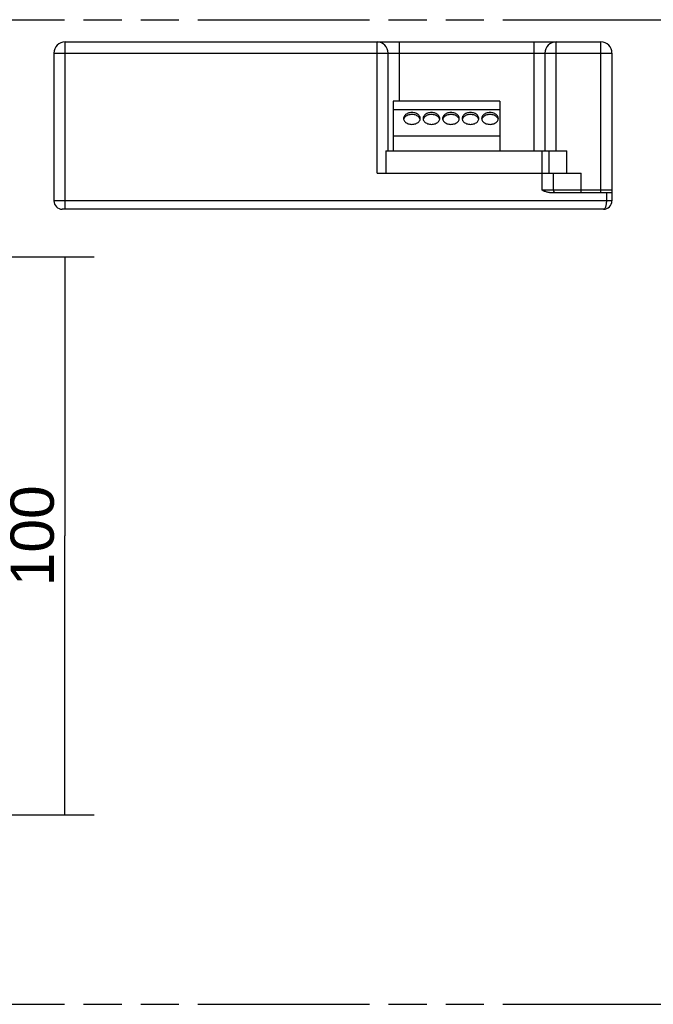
# Model space of a CAD drawing. Header units: millimetres. Extents: x 0 to 210, y 0 to 297.
# Tile 4 of 10: x 103 to 135, y 133 to 183. Entities that reach past the tile are written whole.
import ezdxf
from ezdxf.enums import TextEntityAlignment as Align

# ---------------------------------------------------------------- set-up
doc = ezdxf.new("R2010")
doc.units = ezdxf.units.MM
doc.header["$LTSCALE"] = 19.36
doc.linetypes.add('PHANTOM', pattern=[0.8, 0.45, -0.05, 0.1, -0.05, 0.1, -0.05])
doc.layers.get('0').update_dxf_attribs({"linetype": 'CONTINUOUS'})
for name, color, linetype in [('DEFAULT_3', 7, 'PHANTOM'), ('Z_AXIS', 7, 'CONTINUOUS'), ('Z_DIM_2D', 7, 'CONTINUOUS')]:
    doc.layers.add(name, color=color, linetype=linetype)
doc.styles.add('TEXTSTYLE_3', font='helveticaneueltw1g-ltcn.otf')
doc.dimstyles.new('DIMSTYLE_5', dxfattribs={"dimtxt": 2.2, "dimasz": 3.5, "dimexe": 1.5, "dimexo": 0, "dimgap": 0.55, "dimtad": 1, "dimlfac": 3.529412, "dimdsep": 46, "dimtxsty": 'TEXTSTYLE_3', "dimcen": 0.09, "dimclrt": 5, "dimadec": 0, "dimazin": 0, "dimtp": 0.3, "dimtm": 0.3, "dimtfac": 1, "dimtofl": 0, "dimtmove": 0, "dimatfit": 3, "dimfxl": 0, "dimtolj": 1, "dimarcsym": 0})

# ---------------------------------------------------------------- blocks, each defined once
blk = doc.blocks.new('*D6')
at = {"layer": 'Z_DIM_2D', "color": 2, "linetype": 'Continuous'}
for p, q in [((88.501, 170.638), (106.813, 170.638)), ((105.313, 170.638), (105.313, 156.471)), ((105.313, 142.305), (105.313, 156.471)), ((87.084, 142.305), (106.813, 142.305))]:
    blk.add_line(p, q, dxfattribs=at)
at = {"layer": 'Z_DIM_2D', "color": 5, "linetype": 'Continuous', "style": 'TEXTSTYLE_3'}
blk.add_text('100', height=2.2, rotation=90, dxfattribs=at).set_placement((104.763, 156.471), align=Align.CENTER)
blk = doc.blocks.new('_NONE')

msp = doc.modelspace()

# ---------------------------------------------------------------- linework, layer by layer
at = {"color": 9, "linetype": 'Continuous'}
for p, q in [((105.3348, 173.0521), (105.3348, 181.5521)), ((121.1731, 174.8796), (121.1731, 181.5521)), ((122.3065, 178.5488), (122.3065, 181.5521)), ((129.1348, 181.5521), (129.1348, 176.013)), ((130.2681, 176.013), (130.2681, 181.5521)), ((132.5348, 173.9021), (132.5348, 181.5521)), ((104.7681, 180.9855), (133.1015, 180.9855)), ((129.5598, 174.0155), (129.5598, 176.013)), ((131.5431, 173.9021), (131.5431, 174.8796)), ((133.1015, 174.0155), (129.5598, 174.0155)), ((132.8181, 173.9021), (132.8181, 173.4771)), ((133.1015, 173.4771), (104.7681, 173.4771))]:
    msp.add_line(p, q, dxfattribs=at)
at = {"color": 7, "linetype": 'Continuous'}
for p, q in [((105.3348, 181.5521), (132.5348, 181.5521)), ((104.7681, 180.9855), (104.7681, 173.4771)), ((121.7398, 176.013), (121.7398, 180.9855)), ((129.7015, 180.9855), (129.7015, 176.013)), ((133.1015, 180.9855), (133.1015, 173.4771)), ((127.4065, 178.5488), (121.9948, 178.5488)), ((121.9948, 178.5488), (121.9948, 176.013)), ((127.4065, 178.5488), (127.4065, 176.013)), ((127.4065, 178.0955), (121.9948, 178.0955)), ((122.5334, 177.643), (122.5257, 177.6153)), ((122.5514, 177.6802), (122.5334, 177.643)), ((123.3545, 177.643), (123.3366, 177.6802)), ((123.3623, 177.6153), (123.3545, 177.643)), ((123.5251, 177.643), (123.5173, 177.6153)), ((123.543, 177.6802), (123.5251, 177.643)), ((124.3461, 177.643), (124.3282, 177.6802)), ((124.3539, 177.6153), (124.3461, 177.643)), ((124.5168, 177.643), (124.509, 177.6153)), ((124.5347, 177.6802), (124.5168, 177.643)), ((125.3378, 177.643), (125.3199, 177.6802)), ((125.3456, 177.6153), (125.3378, 177.643)), ((125.5084, 177.643), (125.5007, 177.6153)), ((125.5264, 177.6802), (125.5084, 177.643)), ((126.3295, 177.643), (126.3116, 177.6802)), ((126.3373, 177.6153), (126.3295, 177.643)), ((126.5001, 177.643), (126.4923, 177.6153)), ((126.518, 177.6802), (126.5001, 177.643)), ((127.3211, 177.643), (127.3032, 177.6802)), ((127.3289, 177.6153), (127.3211, 177.643)), ((127.4065, 176.7638), (121.9948, 176.7638)), ((121.6265, 176.013), (129.8998, 176.013)), ((121.6265, 176.013), (121.6265, 174.8796)), ((129.8998, 176.013), (129.8998, 174.8796)), ((121.1731, 174.8796), (130.1265, 174.8796)), ((130.1265, 174.0155), (130.1265, 174.8796)), ((129.9357, 173.9021), (133.1015, 173.9021)), ((132.6765, 173.0521), (105.1931, 173.0521))]:
    msp.add_line(p, q, dxfattribs=at)
for points in [[(123.369, 177.6654), (123.3658, 177.7019), (123.3566, 177.7373), (123.3413, 177.7719), (123.3203, 177.805), (123.2937, 177.8361), (123.2621, 177.8647), (123.2258, 177.8903), (123.1854, 177.9127), (123.1415, 177.9315), (123.0947, 177.9464), (123.0457, 177.9571), (122.9952, 177.9637), (122.944, 177.9659), (122.8927, 177.9637), (122.8423, 177.9571), (122.7933, 177.9464), (122.7465, 177.9315), (122.7025, 177.9127), (122.6622, 177.8903), (122.6258, 177.8647), (122.5942, 177.8361), (122.5676, 177.805), (122.5466, 177.7719), (122.5313, 177.7373), (122.5221, 177.7019), (122.519, 177.6654)], [(122.519, 177.6654), (122.5221, 177.6289), (122.5313, 177.5935), (122.5466, 177.5588), (122.5676, 177.5257), (122.5942, 177.4947), (122.6258, 177.4661), (122.6622, 177.4404), (122.7025, 177.4181), (122.7465, 177.3993), (122.7933, 177.3844), (122.8423, 177.3736), (122.8927, 177.367), (122.944, 177.3649), (122.9952, 177.367), (123.0457, 177.3736), (123.0947, 177.3844), (123.1415, 177.3993), (123.1854, 177.4181), (123.2258, 177.4404), (123.2621, 177.4661), (123.2937, 177.4947), (123.3203, 177.5257), (123.3413, 177.5588), (123.3566, 177.5935), (123.3658, 177.6289), (123.369, 177.6654)], [(123.3366, 177.6802), (123.312, 177.7155), (123.2811, 177.7481), (123.2445, 177.7777), (123.2027, 177.8036), (123.1565, 177.8255), (123.1066, 177.8428), (123.054, 177.8555), (122.9994, 177.8631), (122.944, 177.8657), (122.8885, 177.8631), (122.834, 177.8555), (122.7813, 177.8428), (122.7315, 177.8255), (122.6853, 177.8036), (122.6434, 177.7777), (122.6068, 177.7481), (122.5759, 177.7155), (122.5514, 177.6802)], [(124.3606, 177.6654), (124.3575, 177.7019), (124.3483, 177.7373), (124.333, 177.7719), (124.3119, 177.805), (124.2854, 177.8361), (124.2537, 177.8647), (124.2174, 177.8903), (124.1771, 177.9127), (124.1331, 177.9315), (124.0863, 177.9464), (124.0373, 177.9571), (123.9869, 177.9637), (123.9356, 177.9659), (123.8844, 177.9637), (123.8339, 177.9571), (123.7849, 177.9464), (123.7381, 177.9315), (123.6942, 177.9127), (123.6538, 177.8903), (123.6175, 177.8647), (123.5859, 177.8361), (123.5593, 177.805), (123.5383, 177.7719), (123.523, 177.7373), (123.5138, 177.7019), (123.5106, 177.6654)], [(123.5106, 177.6654), (123.5138, 177.6289), (123.523, 177.5935), (123.5383, 177.5588), (123.5593, 177.5257), (123.5859, 177.4947), (123.6175, 177.4661), (123.6538, 177.4404), (123.6942, 177.4181), (123.7381, 177.3993), (123.7849, 177.3844), (123.8339, 177.3736), (123.8844, 177.367), (123.9356, 177.3649), (123.9869, 177.367), (124.0373, 177.3736), (124.0863, 177.3844), (124.1331, 177.3993), (124.1771, 177.4181), (124.2174, 177.4404), (124.2537, 177.4661), (124.2854, 177.4947), (124.3119, 177.5257), (124.333, 177.5588), (124.3483, 177.5935), (124.3575, 177.6289), (124.3606, 177.6654)], [(124.3282, 177.6802), (124.3037, 177.7155), (124.2728, 177.7481), (124.2361, 177.7777), (124.1943, 177.8036), (124.1481, 177.8255), (124.0982, 177.8428), (124.0456, 177.8555), (123.9911, 177.8631), (123.9356, 177.8657), (123.8802, 177.8631), (123.8256, 177.8555), (123.773, 177.8428), (123.7231, 177.8255), (123.6769, 177.8036), (123.6351, 177.7777), (123.5985, 177.7481), (123.5676, 177.7155), (123.543, 177.6802)], [(125.3523, 177.6654), (125.3491, 177.7019), (125.3399, 177.7373), (125.3246, 177.7719), (125.3036, 177.805), (125.277, 177.8361), (125.2454, 177.8647), (125.2091, 177.8903), (125.1687, 177.9127), (125.1248, 177.9315), (125.078, 177.9464), (125.029, 177.9571), (124.9785, 177.9637), (124.9273, 177.9659), (124.8761, 177.9637), (124.8256, 177.9571), (124.7766, 177.9464), (124.7298, 177.9315), (124.6859, 177.9127), (124.6455, 177.8903), (124.6092, 177.8647), (124.5776, 177.8361), (124.551, 177.805), (124.5299, 177.7719), (124.5146, 177.7373), (124.5055, 177.7019), (124.5023, 177.6654)], [(124.5023, 177.6654), (124.5055, 177.6289), (124.5146, 177.5935), (124.5299, 177.5588), (124.551, 177.5257), (124.5776, 177.4947), (124.6092, 177.4661), (124.6455, 177.4404), (124.6859, 177.4181), (124.7298, 177.3993), (124.7766, 177.3844), (124.8256, 177.3736), (124.8761, 177.367), (124.9273, 177.3649), (124.9785, 177.367), (125.029, 177.3736), (125.078, 177.3844), (125.1248, 177.3993), (125.1687, 177.4181), (125.2091, 177.4404), (125.2454, 177.4661), (125.277, 177.4947), (125.3036, 177.5257), (125.3246, 177.5588), (125.3399, 177.5935), (125.3491, 177.6289), (125.3523, 177.6654)], [(125.3199, 177.6802), (125.2954, 177.7155), (125.2644, 177.7481), (125.2278, 177.7777), (125.186, 177.8036), (125.1398, 177.8255), (125.0899, 177.8428), (125.0373, 177.8555), (124.9828, 177.8631), (124.9273, 177.8657), (124.8718, 177.8631), (124.8173, 177.8555), (124.7647, 177.8428), (124.7148, 177.8255), (124.6686, 177.8036), (124.6268, 177.7777), (124.5902, 177.7481), (124.5592, 177.7155), (124.5347, 177.6802)], [(126.344, 177.6654), (126.3408, 177.7019), (126.3316, 177.7373), (126.3163, 177.7719), (126.2953, 177.805), (126.2687, 177.8361), (126.2371, 177.8647), (126.2008, 177.8903), (126.1604, 177.9127), (126.1165, 177.9315), (126.0697, 177.9464), (126.0207, 177.9571), (125.9702, 177.9637), (125.919, 177.9659), (125.8677, 177.9637), (125.8173, 177.9571), (125.7683, 177.9464), (125.7215, 177.9315), (125.6775, 177.9127), (125.6372, 177.8903), (125.6008, 177.8647), (125.5692, 177.8361), (125.5426, 177.805), (125.5216, 177.7719), (125.5063, 177.7373), (125.4971, 177.7019), (125.494, 177.6654)], [(125.494, 177.6654), (125.4971, 177.6289), (125.5063, 177.5935), (125.5216, 177.5588), (125.5426, 177.5257), (125.5692, 177.4947), (125.6008, 177.4661), (125.6372, 177.4404), (125.6775, 177.4181), (125.7215, 177.3993), (125.7683, 177.3844), (125.8173, 177.3736), (125.8677, 177.367), (125.919, 177.3649), (125.9702, 177.367), (126.0207, 177.3736), (126.0697, 177.3844), (126.1165, 177.3993), (126.1604, 177.4181), (126.2008, 177.4404), (126.2371, 177.4661), (126.2687, 177.4947), (126.2953, 177.5257), (126.3163, 177.5588), (126.3316, 177.5935), (126.3408, 177.6289), (126.344, 177.6654)], [(126.3116, 177.6802), (126.287, 177.7155), (126.2561, 177.7481), (126.2195, 177.7777), (126.1777, 177.8036), (126.1315, 177.8255), (126.0816, 177.8428), (126.029, 177.8555), (125.9744, 177.8631), (125.919, 177.8657), (125.8635, 177.8631), (125.809, 177.8555), (125.7563, 177.8428), (125.7065, 177.8255), (125.6603, 177.8036), (125.6184, 177.7777), (125.5818, 177.7481), (125.5509, 177.7155), (125.5264, 177.6802)], [(127.3356, 177.6654), (127.3325, 177.7019), (127.3233, 177.7373), (127.308, 177.7719), (127.2869, 177.805), (127.2604, 177.8361), (127.2287, 177.8647), (127.1924, 177.8903), (127.1521, 177.9127), (127.1081, 177.9315), (127.0613, 177.9464), (127.0123, 177.9571), (126.9619, 177.9637), (126.9106, 177.9659), (126.8594, 177.9637), (126.8089, 177.9571), (126.7599, 177.9464), (126.7131, 177.9315), (126.6692, 177.9127), (126.6288, 177.8903), (126.5925, 177.8647), (126.5609, 177.8361), (126.5343, 177.805), (126.5133, 177.7719), (126.498, 177.7373), (126.4888, 177.7019), (126.4856, 177.6654)], [(126.4856, 177.6654), (126.4888, 177.6289), (126.498, 177.5935), (126.5133, 177.5588), (126.5343, 177.5257), (126.5609, 177.4947), (126.5925, 177.4661), (126.6288, 177.4404), (126.6692, 177.4181), (126.7131, 177.3993), (126.7599, 177.3844), (126.8089, 177.3736), (126.8594, 177.367), (126.9106, 177.3649), (126.9619, 177.367), (127.0123, 177.3736), (127.0613, 177.3844), (127.1081, 177.3993), (127.1521, 177.4181), (127.1924, 177.4404), (127.2287, 177.4661), (127.2604, 177.4947), (127.2869, 177.5257), (127.308, 177.5588), (127.3233, 177.5935), (127.3325, 177.6289), (127.3356, 177.6654)], [(127.3032, 177.6802), (127.2787, 177.7155), (127.2478, 177.7481), (127.2111, 177.7777), (127.1693, 177.8036), (127.1231, 177.8255), (127.0732, 177.8428), (127.0206, 177.8555), (126.9661, 177.8631), (126.9106, 177.8657), (126.8552, 177.8631), (126.8006, 177.8555), (126.748, 177.8428), (126.6981, 177.8255), (126.6519, 177.8036), (126.6101, 177.7777), (126.5735, 177.7481), (126.5426, 177.7155), (126.518, 177.6802)], [(129.9357, 173.9021), (129.903, 173.9036), (129.8691, 173.9075), (129.8341, 173.914), (129.798, 173.9228), (129.7609, 173.934), (129.7227, 173.9471), (129.6835, 173.9621), (129.6433, 173.9787), (129.6021, 173.9965), (129.5598, 174.0155)]]:
    msp.add_lwpolyline(points, dxfattribs=at)
at = {"color": 9, "linetype": 'Continuous'}
msp.add_lwpolyline([(132.8181, 173.4771), (132.8173, 173.431), (132.8148, 173.3853), (132.8106, 173.3406), (132.8048, 173.2973), (132.7974, 173.2559), (132.7885, 173.217), (132.7781, 173.1811), (132.7663, 173.1487), (132.7533, 173.1201), (132.7392, 173.0961), (132.7242, 173.077), (132.7085, 173.0632), (132.6927, 173.0549), (132.6765, 173.0521)], dxfattribs=at)
at = {"color": 7, "linetype": 'Continuous'}
for centre, radius, start, end in [((105.3348, 180.9855), 0.5667, 90, 180), ((121.1731, 180.9855), 0.5667, 0, 90), ((130.2681, 180.9855), 0.5667, 90, 180), ((132.5348, 180.9855), 0.5667, 0, 90), ((130.2398, 174.0155), 0.1133, 180, 270), ((105.1931, 173.4771), 0.425, 180, 270), ((132.6765, 173.4771), 0.425, 270, 360)]:
    msp.add_arc(centre, radius, start, end, dxfattribs=at)
at = {"layer": 'DEFAULT_3', "color": 91, "linetype": 'PHANTOM', "true_color": 0x80ff80}
for p, q in [((50.1286, 182.68), (150.1286, 182.68)), ((50.1286, 132.68), (150.1286, 132.68))]:
    msp.add_line(p, q, dxfattribs=at)
at = {"layer": 'Z_AXIS', "color": 7, "linetype": 'Continuous'}
for p, q in [((129.8998, 176.013), (130.8143, 176.013)), ((130.8143, 174.8796), (130.8143, 176.013)), ((130.1265, 174.8796), (131.5431, 174.8796))]:
    msp.add_line(p, q, dxfattribs=at)

# ---------------------------------------------------------------- dimensions: what is measured, and where the dimension line sits
at = {"layer": 'Z_DIM_2D', "color": 2, "linetype": 'Continuous'}
dim = msp.add_linear_dim(base=(105.3134, 170.6381), p1=(87.0839, 142.3048), p2=(88.5006, 170.6381), angle=90, dimstyle='DIMSTYLE_5', override={"dimblk1": 'NONE', "dimblk2": 'NONE', "dimsah": 1}, dxfattribs=at)
dim.commit()
dim.dimension.update_dxf_attribs({"geometry": '*D6', "text_midpoint": (105.3134, 156.5166), "dimtype": 160})

doc.saveas('drawing.dxf')
